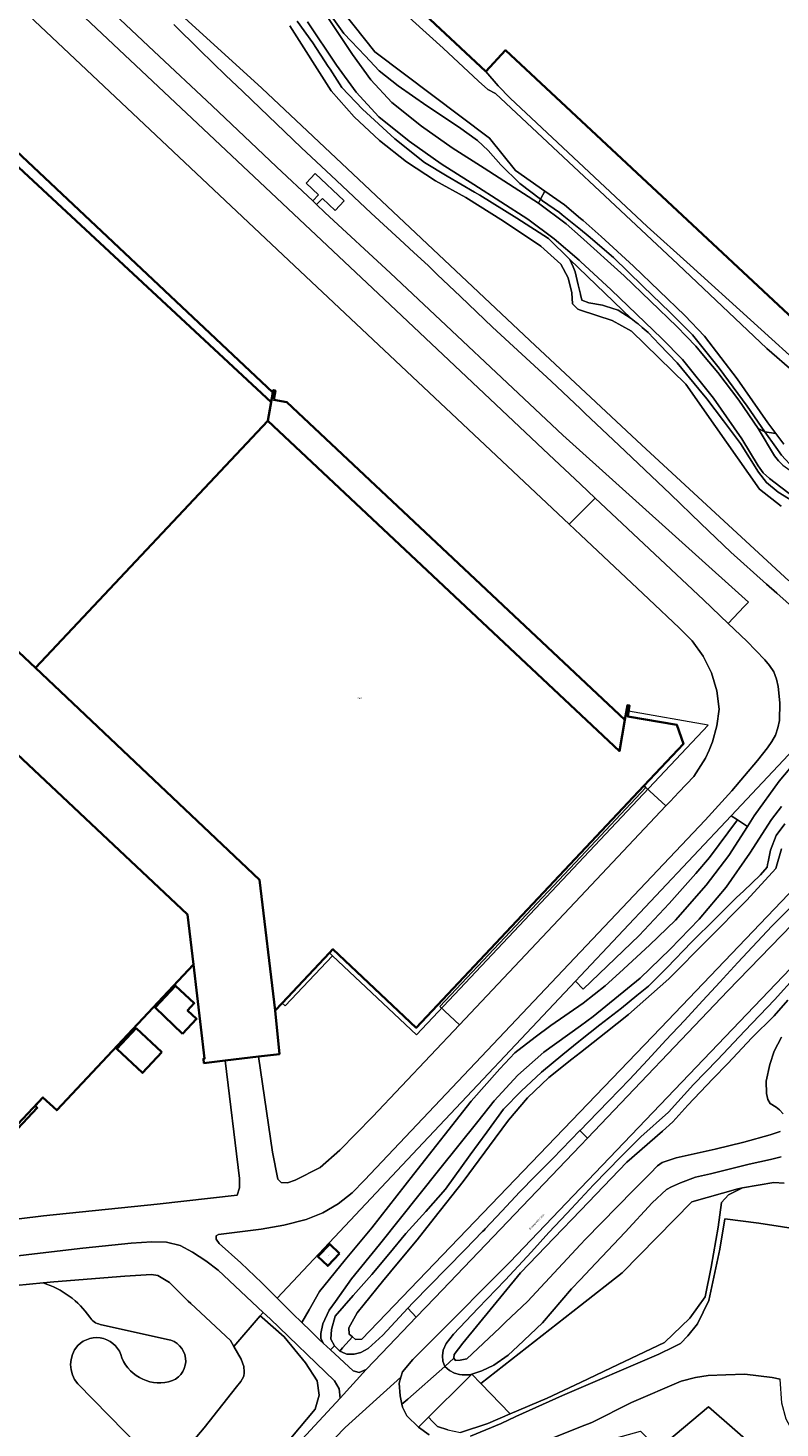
# Model space of a CAD drawing. Header units: metres. Extents: x 73718 to 76933, y 443658 to 446696.
# Tile 154 of 161: x 76137 to 76282, y 445687 to 445957. Entities that reach past the tile are written whole.
import ezdxf
from ezdxf.enums import TextEntityAlignment as Align

# ---------------------------------------------------------------- set-up
doc = ezdxf.new("R2010")
doc.units = ezdxf.units.M
for name, color, linetype, lineweight in [('B-WE-GR-BEPLANTING_CULTUUR_BOSPLANTSOEN-GV', 90, 'Continuous', 18), ('B-WE-GR-GROENVOORZIENING-GV', 80, 'Continuous', 18), ('B-WE-GR-RIET-GV', 120, 'Continuous', 13), ('B-WE-OG-BEBOUWING-GV', 7, 'Continuous', 35), ('B-WE-OG-BEBOUWING-T18', 10, 'Continuous', 18), ('B-WE-OG-BEBOUWING_LUIFEL-GV', 7, 'Continuous', 18), ('B-WE-OG-TERREIN_ERF-GV', 7, 'Continuous', 18), ('B-WE-OG-TERREIN_OEVER-GV', 7, 'Continuous', 18), ('B-WE-OG-TOPOGRAFIE-T18', 10, 'Continuous', 18), ('B-WE-OG-WATER_SLOOT-GV', 120, 'Continuous', 18), ('B-WE-OG-WEG-GV', 7, 'Continuous', 18), ('B-WE-VH-GESLOTENVERHARDING_ASFALT-GV', 10, 'Continuous', 18), ('B-WE-VH-HALFVERHARDING_GRASBETONSTEEN-GV', 130, 'Continuous', 18), ('B-WE-VH-OPENVERHARDING_BETONSTRAATSTEEN-GV', 30, 'Continuous', 18), ('B-WE-VH-OPENVERHARDING_TEGEL-GV', 30, 'Continuous', 18)]:
    doc.layers.add(name, color=color, linetype=linetype, lineweight=lineweight)
doc.styles.add('NLCS-ISO-M200-T18', font='NLCS-ISO.ttf', dxfattribs={"height": 0.36})

msp = doc.modelspace()

# ---------------------------------------------------------------- linework, layer by layer
at = {"layer": 'B-WE-GR-BEPLANTING_CULTUUR_BOSPLANTSOEN-GV', "flags": 128}
for points in [[(76193.744, 445960.422), (76199.296, 445952.103), (76202.808, 445947.248), (76206.85, 445942.822), (76212.56, 445938.296), (76218.497, 445934.073), (76224.646, 445930.164), (76235.123, 445923.46), (76235.523, 445924.205), (76231.541, 445927.255), (76227.858, 445930.797), (76225.434, 445933.594), (76223.383, 445935.506), (76219.747, 445938.163), (76213.593, 445942.172), (76208.092, 445946.088), (76204.456, 445948.932), (76201.706, 445951.869), (76199.013, 445954.685), (76197.604, 445956.157), (76193.916, 445961.375)], [(76281.93, 445739.502), (76279.833, 445739.036), (76275.777, 445738.104), (76268.272, 445736.286), (76265.428, 445735.587), (76262.491, 445734.514), (76260.766, 445733.722), (76259.787, 445733.209), (76257.037, 445730.645), (76251.862, 445725.004), (76245.103, 445717.872), (76243.224, 445715.871), (76241.513, 445714.049), (76235.919, 445707.523), (76231.164, 445703.048), (76229.295, 445701.318), (76226.549, 445699.365), (76224.218, 445698.246), (76222.264, 445697.608), (76224.021, 445695.798), (76243.224, 445710.863), (76251.233, 445717.146), (76264.717, 445730.847), (76273.577, 445733.386), (76274.433, 445733.532), (76280.528, 445734.571), (76282.486, 445734.465)]]:
    msp.add_lwpolyline(points, dxfattribs=at)
for points in [[(76241.797, 445911.153), (76242.215, 445910.22), (76242.774, 445907.671), (76243.209, 445905.869), (76243.224, 445905.817), (76243.52, 445904.75), (76244.826, 445904.191), (76247.498, 445903.756), (76248.035, 445903.588), (76250.482, 445902.823), (76253.03, 445901.207), (76241.158, 445912.582)], [(76272.26, 445805.317), (76243.224, 445774.445), (76242.263, 445773.423), (76243.76, 445771.871), (76254.541, 445782.228), (76260.324, 445788.37), (76265.454, 445794.186), (76268.068, 445797.224), (76273.492, 445804.516)], [(76229.705, 445689.943), (76236.81, 445693), (76243.224, 445696.034), (76249.165, 445698.845), (76259.394, 445703.76), (76264.309, 445708.41), (76267.232, 445712.528), (76268.428, 445718.241), (76269.756, 445725.946), (76270.42, 445730.729), (76271.749, 445732.19), (76274.433, 445733.532), (76273.577, 445733.386), (76264.717, 445730.847), (76251.233, 445717.146), (76243.224, 445710.863), (76224.021, 445695.798)], [(76234.748, 445684.033), (76236.587, 445680.647), (76243.224, 445683.429), (76254.795, 445686.639), (76257.512, 445683.931), (76258.292, 445683.199), (76267.935, 445691.347), (76282.104, 445678.943), (76285.807, 445682.87), (76286.16, 445683.542), (76286.328, 445683.86), (76284.416, 445686.114), (76282.902, 445688.942), (76282.017, 445692.026), (76281.732, 445696.657), (76280.156, 445696.978), (76274.887, 445697.602), (76271.216, 445697.516), (76267.855, 445697.339), (76265.398, 445696.972), (76262.634, 445696.259), (76253.073, 445692.163), (76245.403, 445688.335), (76243.224, 445687.455)], [(76273.057, 445669.348), (76282.104, 445678.943), (76267.935, 445691.347), (76258.292, 445683.199)]]:
    msp.add_lwpolyline(points, close=True, dxfattribs=at)
at = {"layer": 'B-WE-GR-GROENVOORZIENING-GV', "flags": 128}
for points in [[(76140.339, 445972.205), (76161.02, 445952.744), (76172.221, 445942.185), (76184.649, 445930.434), (76191.634, 445923.858), (76192.717, 445925.027), (76190.323, 445927.293), (76192.081, 445929.167), (76197.679, 445923.87), (76195.945, 445922.012), (76193.528, 445924.32), (76192.373, 445923.163), (76193.971, 445921.659), (76206.634, 445909.919), (76239.823, 445878.674), (76275.641, 445846.481), (76274.769, 445845.675), (76271.688, 445842.393), (76275.269, 445838.951), (76278.733, 445835.385), (76279.696, 445834.289), (76280.469, 445833.026), (76281.014, 445831.65), (76281.313, 445830.222), (76281.64, 445827.069), (76281.578, 445823.648), (76281.286, 445822.242), (76280.796, 445820.877), (76280.12, 445819.595), (76279.28, 445818.43), (76277.358, 445815.931), (76274.842, 445813.033), (76272.402, 445810.123), (76267.29, 445804.478), (76243.224, 445779.047), (76201.582, 445735.043), (76199.195, 445732.585), (76196.497, 445730.472), (76193.539, 445728.742), (76190.375, 445727.428), (76186.058, 445726.351), (76181.672, 445725.609), (76173.474, 445724.57), (76172.989, 445724.268), (76173.031, 445723.684), (76173.584, 445722.824), (76177.788, 445719.079), (76181.783, 445715.207), (76184.752, 445712.279), (76211.882, 445741.123), (76242.263, 445773.423), (76243.224, 445774.445), (76272.26, 445805.317), (76297.409, 445832.055)], [(76285.87, 445843.929), (76281.068, 445848.208), (76279.067, 445849.99), (76272.196, 445856.112), (76266.424, 445861.678), (76260.593, 445867.3), (76255.646, 445872), (76250.648, 445876.747), (76244.134, 445882.891), (76243.224, 445883.75), (76237.554, 445889.096), (76231.947, 445894.291), (76226.283, 445899.538), (76220.099, 445905.434), (76215.622, 445909.701), (76213.852, 445911.389), (76211.124, 445913.911), (76208.41, 445916.419), (76202.912, 445921.5), (76196.192, 445927.808), (76189.404, 445934.18), (76184.662, 445938.715), (76179.873, 445943.296), (76178.064, 445945.03), (76174.884, 445948.078), (76169.845, 445952.909), (76164.815, 445957.898)]]:
    msp.add_lwpolyline(points, dxfattribs=at)
at = {"layer": 'B-WE-GR-RIET-GV', "flags": 128}
for points in [[(76167.85, 445683.913), (76170.699, 445687.289), (76176.955, 445695.207), (76177.766, 445696.234), (76178.004, 445696.66), (76178.31, 445697.208), (76178.426, 445697.906), (76178.407, 445698.099), (76178.31, 445699.107), (76177.806, 445700.502), (76176.424, 445702.939), (76175.749, 445704.128), (76168.134, 445711.23), (76167.641, 445711.689), (76164.007, 445715.285), (76161.754, 445716.638), (76160.563, 445716.854), (76155.409, 445716.505), (76141.693, 445715.42), (76139.653, 445715.218)], [(76150.654, 445707.229), (76163.608, 445704.312)], [(76146.33, 445695.788), (76167.323, 445674.312)]]:
    msp.add_lwpolyline(points, dxfattribs=at)
at = {"layer": 'B-WE-GR-RIET-GV'}
for points in [[(76139.653, 445715.218, -0.166801), (76148.641, 445708.637)], [(76148.641, 445708.637, 0.2218034), (76150.654, 445707.229)], [(76154.839, 445700.751, 0.6003017), (76146.33, 445703.125)], [(76146.33, 445703.125, 0.375903), (76146.33, 445695.788)], [(76163.608, 445704.312, -0.7609244), (76164.572, 445696.377)], [(76164.572, 445696.377, -0.3947553), (76154.839, 445700.751)]]:
    msp.add_lwpolyline(points, format="xyb", dxfattribs=at)
at = {"layer": 'B-WE-OG-BEBOUWING-GV', "flags": 128}
for points in [[(76214.056, 446130.964), (76130.576, 446041.611), (76128.296, 446039.171), (76224.989, 445948.833), (76228.808, 445952.92), (76315.474, 445871.95), (76353.792, 445912.965), (76356.367, 445910.559), (76375.702, 445931.254), (76370.89, 445935.75), (76386.793, 445952.773), (76395.948, 445952.261), (76397.846, 445954.293), (76364.051, 445985.866), (76308.501, 446037.763), (76311.008, 446040.447)], [(76052.343, 445914.585), (76138.166, 445833.824), (76139.228, 445834.953), (76182.974, 445881.44), (76183.597, 445885.039), (76111.043, 445952.48), (76112.582, 445954.121), (76112.111, 445954.565), (76107.642, 445955.641), (76107.831, 445958.594), (76100.349, 445965.64), (76098.781, 445963.972), (76053.414, 445915.724)], [(76138.166, 445833.824), (76139.228, 445834.953), (76182.974, 445881.44), (76183.926, 445886.94), (76100.349, 445965.64), (76053.414, 445915.724), (76052.343, 445914.585)], [(75976.63, 445873.375), (75974.711, 445871.365), (75994.908, 445852.358), (75994.369, 445850.108), (75994.746, 445850.018), (75995.003, 445850.05), (75996.339, 445848.791), (75998.09, 445848.32), (75998.446, 445848.005), (75998.717, 445848.774), (76102.216, 445751.373), (76100.11, 445749.135), (76113.546, 445736.491), (76115.625, 445738.7), (76122.643, 445732.099), (76138.514, 445748.972), (76138.101, 445749.361), (76139.626, 445750.976), (76142.263, 445748.513), (76168.606, 445776.61), (76167.502, 445786.255), (76061.139, 445886.369), (76021.003, 445924.146), (75975.061, 445874.852)], [(75994.369, 445850.108), (75994.746, 445850.018), (75995.003, 445850.05), (75996.339, 445848.791), (75998.09, 445848.32), (75998.446, 445848.005), (75999.724, 445851.64), (76104.419, 445753.103), (76101.172, 445749.64), (76114.06, 445737.554), (76117.273, 445740.975), (76124.112, 445734.551), (76139.626, 445750.976), (76142.263, 445748.513), (76168.606, 445776.61), (76167.502, 445786.255), (76061.139, 445886.369), (76021.003, 445924.146), (75975.061, 445874.852), (75995.653, 445855.471)], [(76138.166, 445833.824), (76181.345, 445792.97), (76184.348, 445767.723), (76185.72, 445769.177), (76194.86, 445778.859), (76195.52, 445779.558), (76211.559, 445764.411), (76243.224, 445798.064), (76255.452, 445811.061), (76263.061, 445819.149), (76261.829, 445822.836), (76252.34, 445824.461), (76252.683, 445826.551), (76252.271, 445826.627), (76251.771, 445823.777), (76243.224, 445831.819), (76186.605, 445885.089), (76184.113, 445885.509), (76184.417, 445887.293), (76184.002, 445887.38), (76183.926, 445886.94), (76182.974, 445881.44), (76139.228, 445834.953)], [(76138.166, 445833.824), (76181.345, 445792.97), (76184.348, 445767.723), (76185.72, 445769.177), (76194.86, 445778.859), (76195.52, 445779.558), (76211.559, 445764.411), (76243.224, 445798.064), (76255.452, 445811.061), (76263.061, 445819.149), (76261.829, 445822.836), (76252.34, 445824.461), (76252.683, 445826.551), (76252.271, 445826.627), (76251.771, 445823.777), (76250.72, 445817.785), (76182.974, 445881.44), (76139.228, 445834.953)], [(76166.489, 445763.266), (76169.245, 445766.133), (76167.5, 445767.756), (76168.797, 445769.151), (76165.172, 445772.522), (76161.245, 445768.298)], [(76162.524, 445759.694), (76157.573, 445764.335), (76153.852, 445760.366), (76158.802, 445755.725)], [(76196.808, 445720.881), (76194.896, 445722.724), (76192.597, 445720.339), (76194.509, 445718.496)]]:
    msp.add_lwpolyline(points, close=True, dxfattribs=at)
for points in [[(75879.597, 445957.942), (75881.403, 445956.242), (75882.918, 445957.855), (75892.209, 445949.124), (75893.01, 445948.372), (75894.345, 445949.793), (75974.634, 445874.397), (75975.061, 445874.852), (76021.003, 445924.146), (76061.139, 445886.369), (76167.502, 445786.255), (76168.606, 445776.61), (76170.763, 445758.478), (76170.548, 445758.452), (76170.635, 445757.605), (76174.724, 445758.09), (76181.162, 445758.855), (76185.208, 445759.335), (76184.348, 445767.723), (76181.345, 445792.97), (76138.166, 445833.824), (76052.343, 445914.585), (76052.228, 445914.693), (75863.242, 446092.616)], [(76061.139, 445886.369), (76167.502, 445786.255), (76168.606, 445776.61), (76170.763, 445758.478), (76170.548, 445758.452), (76170.635, 445757.605), (76174.724, 445758.09), (76181.162, 445758.855), (76185.208, 445759.335), (76184.348, 445767.723), (76181.345, 445792.97), (76138.166, 445833.824), (76052.343, 445914.585)]]:
    msp.add_lwpolyline(points, dxfattribs=at)
at = {"layer": 'B-WE-OG-BEBOUWING_LUIFEL-GV', "flags": 128}
for points in [[(76194.86, 445778.859), (76195.451, 445778.303), (76211.63, 445763.068), (76267.846, 445822.768), (76252.51, 445825.5), (76252.34, 445824.461), (76261.829, 445822.836), (76263.061, 445819.149), (76255.452, 445811.061), (76243.224, 445798.064), (76211.559, 445764.411), (76195.52, 445779.558)], [(76186.31, 445768.62), (76195.451, 445778.303), (76194.86, 445778.859), (76185.72, 445769.177)]]:
    msp.add_lwpolyline(points, close=True, dxfattribs=at)
at = {"layer": 'B-WE-OG-TERREIN_ERF-GV', "flags": 128}
for points in [[(76111.043, 445952.48), (76183.597, 445885.039), (76182.974, 445881.44), (76250.72, 445817.785), (76251.771, 445823.777), (76252.271, 445826.627), (76252.683, 445826.551), (76252.34, 445824.461), (76261.829, 445822.836), (76263.061, 445819.149), (76255.452, 445811.061), (76255.808, 445810.729), (76259.699, 445807.19), (76260.49, 445808.027), (76262.214, 445809.857), (76265.05, 445812.905), (76267.304, 445816.406), (76268.048, 445817.958), (76268.679, 445819.565), (76269.532, 445822.667), (76269.955, 445825.857), (76269.505, 445829.422), (76268.473, 445832.864), (76266.885, 445836.088), (76264.787, 445839.005), (76262.236, 445841.536), (76256.414, 445847.054), (76243.224, 445859.472), (76241.03, 445861.538), (76188.105, 445911.365), (76114.532, 445980.724)], [(76315.474, 445871.95), (76228.808, 445952.92), (76224.989, 445948.833), (76227.376, 445946.081), (76229.696, 445943.688), (76256.062, 445918.902), (76264.392, 445911.485), (76287.641, 445890.413)], [(76130.769, 445727.081), (76139.71, 445728.136), (76161.625, 445730.405), (76177.052, 445732.125), (76177.519, 445733.572), (76177.502, 445735.33), (76174.724, 445758.09), (76170.635, 445757.605), (76170.548, 445758.452), (76170.763, 445758.478), (76168.606, 445776.61), (76142.263, 445748.513), (76139.626, 445750.976), (76124.112, 445734.551)]]:
    msp.add_lwpolyline(points, dxfattribs=at)
for points in [[(76219.922, 445764.996), (76216.126, 445768.537), (76243.224, 445797.349), (76255.808, 445810.729), (76255.452, 445811.061), (76243.224, 445798.064), (76211.559, 445764.411), (76195.52, 445779.558), (76194.86, 445778.859), (76185.72, 445769.177), (76184.348, 445767.723), (76185.208, 445759.335), (76181.162, 445758.855), (76183.88, 445740.452), (76184.876, 445735.237), (76185.565, 445734.607), (76186.756, 445734.522), (76188.216, 445735.01), (76193.067, 445737.476), (76196.869, 445740.791), (76203.164, 445747.219)], [(76255.808, 445810.729), (76243.224, 445797.349), (76216.126, 445768.537), (76219.922, 445764.996), (76243.224, 445789.713), (76259.699, 445807.19)], [(76166.489, 445763.266), (76161.245, 445768.298), (76165.172, 445772.522), (76168.797, 445769.151), (76167.5, 445767.756), (76169.245, 445766.133)], [(76162.524, 445759.694), (76158.802, 445755.725), (76153.852, 445760.366), (76157.573, 445764.335)]]:
    msp.add_lwpolyline(points, close=True, dxfattribs=at)
at = {"layer": 'B-WE-OG-TERREIN_OEVER-GV', "flags": 128}
for points in [[(76198.394, 445969.969), (76216.741, 445953.341), (76223.553, 445946.957), (76225.357, 445945.336), (76226.818, 445944.58), (76261.993, 445911.684), (76279.142, 445895.439), (76284.463, 445890.789), (76299.651, 445876.59), (76299.652, 445876.589), (76308.61, 445868.213), (76308.613, 445868.211), (76327.794, 445850.278), (76329.065, 445850.611), (76328.159, 445851.999), (76306.051, 445872.764), (76287.641, 445890.413), (76264.392, 445911.485), (76256.062, 445918.902), (76229.696, 445943.688), (76227.376, 445946.081), (76224.989, 445948.833), (76128.296, 446039.171)], [(76283.371, 445850.583), (76255.041, 445876.75), (76243.224, 445887.835), (76233.479, 445896.976), (76181.831, 445945.583), (76157.026, 445968.232)], [(76193.916, 445961.375), (76197.604, 445956.157), (76199.013, 445954.685), (76201.706, 445951.869), (76204.456, 445948.932), (76208.092, 445946.088), (76213.593, 445942.172), (76219.747, 445938.163), (76223.383, 445935.506), (76225.434, 445933.594), (76227.858, 445930.797), (76231.541, 445927.255), (76235.523, 445924.205), (76236.358, 445925.762), (76230.735, 445929.722), (76225.675, 445935.964), (76203.598, 445952.63), (76195.644, 445962.735)], [(76284.978, 445865.467), (76281.311, 445867.705), (76279.074, 445869.57), (76277.52, 445871.559), (76274.101, 445877.091), (76270.822, 445881.432), (76267.575, 445885.73), (76266.051, 445887.569), (76261.856, 445892.63), (76258.449, 445896.188), (76256.262, 445898.472), (76255.119, 445899.439), (76254.346, 445900.194), (76253.954, 445900.425), (76253.03, 445901.207), (76250.482, 445902.823), (76248.035, 445903.588), (76247.498, 445903.756), (76244.826, 445904.191), (76243.52, 445904.75), (76243.224, 445905.817), (76243.209, 445905.869), (76242.774, 445907.671), (76242.215, 445910.22), (76241.797, 445911.153), (76241.158, 445912.582), (76237.056, 445916.622), (76230.965, 445920.538), (76223.813, 445924.959), (76222.822, 445925.572), (76217.539, 445928.618), (76213.188, 445931.291), (76207.47, 445935.828), (76201.192, 445941.547), (76197.214, 445945.711), (76194.976, 445949.254), (76194.609, 445949.811), (76191.62, 445954.351), (76188.59, 445958.536)], [(76164.815, 445957.898), (76169.845, 445952.909), (76174.884, 445948.078), (76178.064, 445945.03), (76179.873, 445943.296), (76184.662, 445938.715), (76189.404, 445934.18), (76196.192, 445927.808), (76202.912, 445921.5), (76208.41, 445916.419), (76211.124, 445913.911), (76213.852, 445911.389), (76215.622, 445909.701), (76220.099, 445905.434), (76226.283, 445899.538), (76231.947, 445894.291), (76237.554, 445889.096), (76243.224, 445883.75), (76244.134, 445882.891), (76250.648, 445876.747), (76255.646, 445872), (76260.593, 445867.3), (76266.424, 445861.678), (76272.196, 445856.112), (76279.067, 445849.99), (76281.068, 445848.208), (76285.87, 445843.929)], [(76187.178, 445957.638), (76195.178, 445945.063), (76199.624, 445940.089), (76204.483, 445935.517), (76209.718, 445931.381), (76215.291, 445927.713), (76221.16, 445924.54), (76228.423, 445919.951), (76235.556, 445915.163), (76239.437, 445911.641), (76240.873, 445909.034), (76241.593, 445906.147), (76241.661, 445904.05), (76242.712, 445902.969), (76243.224, 445902.802), (76249.313, 445900.808), (76253.037, 445898.775), (76263.551, 445888.556), (76269.282, 445880.356), (76277.73, 445868.269), (76281.945, 445865)], [(76282.414, 445876.976), (76280.867, 445879.03), (76278.764, 445879.332), (76280.898, 445876.364), (76281.981, 445874.857)], [(76282.623, 445803.773), (76280.945, 445801.473), (76279.826, 445798.676), (76279.391, 445796.438), (76279.292, 445795.877), (76279.204, 445795.382), (76277.961, 445793.89), (76274.634, 445790.784), (76273.3, 445789.539), (76269.322, 445785.561), (76264.66, 445780.899), (76259.936, 445776.051), (76257.879, 445773.994), (76256.331, 445772.446), (76254.08, 445770.624), (76251.11, 445768.219), (76246.987, 445764.971), (76243.224, 445762.006), (76242.905, 445761.755), (76239.797, 445759.269), (76235.695, 445755.85), (76231.779, 445752.183), (76228.423, 445748.702), (76225.175, 445744.298), (76221.959, 445739.938), (76217.235, 445733.288), (76213.393, 445729.009), (76209.59, 445724.772), (76206.279, 445720.774), (76203.001, 445716.816), (76199.44, 445712.787), (76195.915, 445708.798), (76195.231, 445706.25), (76195.107, 445704.385), (76195.791, 445703.08), (76195.867, 445703.008), (76196.848, 445702.085), (76197.327, 445702.695), (76199.261, 445704.821), (76198.65, 445705.323), (76198.565, 445706.534), (76200.186, 445709.453), (76201.521, 445711.119), (76205.041, 445715.511), (76208.141, 445719.217), (76211.732, 445723.512), (76215.043, 445727.707), (76220.62, 445734.772), (76226.782, 445743.11), (76229.349, 445746.584), (76233.047, 445750.891), (76237.138, 445754.825), (76241.586, 445758.351), (76243.224, 445759.646), (76248.13, 445763.525), (76252.512, 445766.99), (76260.282, 445773.885), (76275.309, 445789.038), (76280.864, 445795.111), (76281.993, 445798.925)], [(76284.781, 445774.424), (76280.602, 445769.78), (76274.883, 445763.813), (76269.662, 445758.219), (76265.001, 445753.495), (76260.215, 445748.15), (76254.869, 445743.364), (76251.078, 445739.572), (76245.732, 445734.103), (76243.224, 445731.443), (76240.573, 445728.633), (76237.157, 445724.912), (76233.775, 445721.228), (76228.694, 445715.774), (76223.519, 445710.367), (76218.764, 445705.332), (76217.366, 445703.561), (76216.76, 445702.255), (76216.62, 445701.183), (76216.713, 445700.111), (76217.086, 445699.085), (76218.828, 445700.717), (76218.88, 445701.428), (76220.568, 445703.63), (76231.685, 445717.154), (76238.184, 445723.926), (76243.224, 445729.177), (76252.162, 445738.49), (76259.064, 445744.467), (76261.013, 445746.289), (76263.937, 445749.467), (76268.767, 445754.594), (76271.606, 445757.56), (76276.268, 445762.476), (76280.547, 445766.713), (76283.217, 445769.764)], [(76281.989, 445762.595), (76280.594, 445759.922), (76279.742, 445757.325), (76279.051, 445754.115), (76279.102, 445751.762), (76279.323, 445750.609), (76279.819, 445749.847), (76280.962, 445749.087), (76281.602, 445748.607), (76282.299, 445747.832)], [(76281.718, 445744.422), (76279.775, 445743.791), (76274.743, 445742.369), (76269.182, 445740.994), (76261.646, 445739.346), (76258.973, 445738.455), (76258.087, 445737.784), (76256.654, 445736.312), (76253.476, 445733.096), (76244.215, 445723.68), (76243.224, 445722.61), (76233.041, 445711.625), (76228.795, 445707.63), (76227.685, 445706.586), (76221.305, 445700.609), (76220.032, 445700.322), (76219.118, 445700.241), (76218.828, 445700.717), (76217.086, 445699.085), (76217.972, 445698.339), (76218.951, 445697.827), (76219.883, 445697.547), (76220.436, 445697.512), (76220.629, 445697.5), (76221.002, 445697.5), (76221.934, 445697.5), (76222.264, 445697.608), (76224.218, 445698.246), (76226.549, 445699.365), (76229.295, 445701.318), (76231.164, 445703.048), (76235.919, 445707.523), (76241.513, 445714.049), (76243.224, 445715.871), (76245.103, 445717.872), (76251.862, 445725.004), (76257.037, 445730.645), (76259.787, 445733.209), (76260.766, 445733.722), (76262.491, 445734.514), (76265.428, 445735.587), (76268.272, 445736.286), (76275.777, 445738.104), (76279.833, 445739.036), (76281.93, 445739.502)], [(76134.377, 445714.694), (76139.653, 445715.218), (76141.693, 445715.42), (76155.409, 445716.505), (76160.563, 445716.854), (76161.754, 445716.638), (76164.007, 445715.285), (76167.641, 445711.689), (76168.134, 445711.23), (76175.749, 445704.128), (76176.424, 445702.939), (76181.492, 445708.854), (76182.072, 445709.532), (76173.396, 445717.668), (76170.991, 445719.496), (76168.463, 445721.148), (76166.073, 445722.41), (76163.46, 445723.097), (76160.581, 445723.144), (76156.645, 445722.856), (76147.334, 445721.896), (76139.086, 445720.931), (76130.92, 445719.976)], [(76187.412, 445685.261), (76192.065, 445690.892), (76192.833, 445693.58), (76192.449, 445696.363), (76190.241, 445699.819), (76186.114, 445704.81), (76181.869, 445708.524), (76181.492, 445708.854), (76176.424, 445702.939), (76177.806, 445700.502), (76178.31, 445699.107), (76178.407, 445698.099), (76178.426, 445697.906), (76178.31, 445697.208), (76178.004, 445696.66), (76177.766, 445696.234), (76176.955, 445695.207), (76170.699, 445687.289), (76167.85, 445683.913)]]:
    msp.add_lwpolyline(points, dxfattribs=at)
msp.add_lwpolyline([(76278.764, 445879.332), (76280.867, 445879.03), (76279.32, 445881.084), (76273.421, 445889.563), (76267.139, 445897.761), (76263.326, 445901.783), (76253.42, 445911.294), (76247.235, 445917.033), (76243.716, 445920.09), (76243.224, 445920.505), (76240.151, 445923.092), (76236.358, 445925.762), (76235.523, 445924.205), (76235.923, 445923.898), (76239.186, 445921.614), (76239.708, 445921.189), (76243.224, 445918.329), (76244.687, 445917.139), (76249.582, 445912.943), (76255.269, 445907.442), (76260.537, 445902.361), (76264.826, 445898.072), (76269.953, 445891.639), (76275.361, 445884.274)], close=True, dxfattribs=at)
at = {"layer": 'B-WE-OG-WATER_SLOOT-GV', "flags": 128}
for points in [[(76284.463, 445890.789), (76279.142, 445895.439), (76261.993, 445911.684), (76226.818, 445944.58), (76225.357, 445945.336), (76223.553, 445946.957), (76216.741, 445953.341), (76198.394, 445969.969)], [(76157.026, 445968.232), (76181.831, 445945.583), (76233.479, 445896.976), (76243.224, 445887.835), (76255.041, 445876.75), (76283.371, 445850.583)], [(76195.644, 445962.735), (76203.598, 445952.63), (76225.675, 445935.964), (76230.735, 445929.722), (76236.358, 445925.762), (76240.151, 445923.092), (76243.224, 445920.505), (76243.716, 445920.09), (76247.235, 445917.033), (76253.42, 445911.294), (76263.326, 445901.783), (76267.139, 445897.761), (76273.421, 445889.563), (76279.32, 445881.084), (76280.867, 445879.03), (76282.414, 445876.976)], [(76281.945, 445865), (76277.73, 445868.269), (76269.282, 445880.356), (76263.551, 445888.556), (76253.037, 445898.775), (76249.313, 445900.808), (76243.224, 445902.802), (76242.712, 445902.969), (76241.661, 445904.05), (76241.593, 445906.147), (76240.873, 445909.034), (76239.437, 445911.641), (76235.556, 445915.163), (76228.423, 445919.951), (76221.16, 445924.54), (76215.291, 445927.713), (76209.718, 445931.381), (76204.483, 445935.517), (76199.624, 445940.089), (76195.178, 445945.063), (76187.178, 445957.638)], [(76281.993, 445798.925), (76280.864, 445795.111), (76275.309, 445789.038), (76260.282, 445773.885), (76252.512, 445766.99), (76248.13, 445763.525), (76243.224, 445759.646), (76241.586, 445758.351), (76237.138, 445754.825), (76233.047, 445750.891), (76229.349, 445746.584), (76226.782, 445743.11), (76220.62, 445734.772), (76215.043, 445727.707), (76211.732, 445723.512), (76208.141, 445719.217), (76205.041, 445715.511), (76201.521, 445711.119), (76200.186, 445709.453), (76198.565, 445706.534), (76198.65, 445705.323), (76199.261, 445704.821), (76199.871, 445704.32), (76201.083, 445704.355), (76258.637, 445764.342), (76287.469, 445794.466)], [(76283.217, 445769.764), (76280.547, 445766.713), (76276.268, 445762.476), (76271.606, 445757.56), (76268.767, 445754.594), (76263.937, 445749.467), (76261.013, 445746.289), (76259.064, 445744.467), (76252.162, 445738.49), (76243.224, 445729.177), (76238.184, 445723.926), (76231.685, 445717.154), (76220.568, 445703.63), (76218.88, 445701.428), (76218.828, 445700.717), (76219.118, 445700.241), (76220.032, 445700.322), (76221.305, 445700.609), (76227.685, 445706.586), (76228.795, 445707.63), (76233.041, 445711.625), (76243.224, 445722.61), (76244.215, 445723.68), (76253.476, 445733.096), (76256.654, 445736.312), (76258.087, 445737.784), (76258.973, 445738.455), (76261.646, 445739.346), (76269.182, 445740.994), (76274.743, 445742.369), (76279.775, 445743.791), (76281.718, 445744.422)], [(76282.299, 445747.832), (76281.602, 445748.607), (76280.962, 445749.087), (76279.819, 445749.847), (76279.323, 445750.609), (76279.102, 445751.762), (76279.051, 445754.115), (76279.742, 445757.325), (76280.594, 445759.922), (76281.989, 445762.595)], [(76139.653, 445715.218), (76134.377, 445714.694)], [(76163.608, 445704.312), (76150.654, 445707.229)], [(76167.323, 445674.312), (76146.33, 445695.788)]]:
    msp.add_lwpolyline(points, dxfattribs=at)
at = {"layer": 'B-WE-OG-WATER_SLOOT-GV'}
for points in [[(76148.641, 445708.637, 0.166801), (76139.653, 445715.218)], [(76150.654, 445707.229, -0.2218034), (76148.641, 445708.637)], [(76146.33, 445703.125, -0.6003017), (76154.839, 445700.751)], [(76146.33, 445695.788, -0.375903), (76146.33, 445703.125)], [(76164.572, 445696.377, 0.7609244), (76163.608, 445704.312)], [(76154.839, 445700.751, 0.3947553), (76164.572, 445696.377)]]:
    msp.add_lwpolyline(points, format="xyb", dxfattribs=at)
at = {"layer": 'B-WE-OG-WEG-GV', "flags": 128}
for points in [[(76188.59, 445958.536), (76191.62, 445954.351), (76194.609, 445949.811), (76194.976, 445949.254), (76197.214, 445945.711), (76201.192, 445941.547), (76207.47, 445935.828), (76213.188, 445931.291), (76217.539, 445928.618), (76222.822, 445925.572), (76223.813, 445924.959), (76230.965, 445920.538), (76237.056, 445916.622), (76241.158, 445912.582), (76253.03, 445901.207), (76253.954, 445900.425), (76254.346, 445900.194), (76255.119, 445899.439), (76256.262, 445898.472), (76258.449, 445896.188), (76261.856, 445892.63), (76266.051, 445887.569), (76267.575, 445885.73), (76270.822, 445881.432), (76274.101, 445877.091), (76277.52, 445871.559), (76279.074, 445869.57), (76281.311, 445867.705), (76284.978, 445865.467)], [(76284.302, 445866.824), (76279.638, 445870.309), (76278.428, 445871.444), (76277.448, 445872.783), (76274.327, 445877.987), (76268.87, 445885.837), (76262.868, 445893.277), (76258.903, 445897.353), (76249.123, 445906.742), (76243.224, 445912.216), (76243.004, 445912.42), (76238.152, 445916.551), (76233.052, 445920.369), (76222.687, 445927.004), (76216.353, 445931.035), (76210.237, 445935.391), (76204.357, 445940.06), (76199.982, 445944.83), (76196.183, 445950.069), (76190.638, 445958.375)], [(76339.487, 445834.191), (76243.224, 445733.472), (76229.592, 445719.21), (76214.642, 445704.204), (76210.922, 445700.449), (76208.906, 445698.049), (76208.622, 445697.07), (76208.28, 445695.893), (76208.454, 445693.424), (76208.815, 445691.826), (76209.956, 445692.827), (76217.086, 445699.085), (76216.713, 445700.111), (76216.62, 445701.183), (76216.76, 445702.255), (76217.366, 445703.561), (76218.764, 445705.332), (76223.519, 445710.367), (76228.694, 445715.774), (76233.775, 445721.228), (76237.157, 445724.912), (76240.573, 445728.633), (76243.224, 445731.443), (76245.732, 445734.103), (76251.078, 445739.572), (76254.869, 445743.364), (76260.215, 445748.15), (76265.001, 445753.495), (76269.662, 445758.219), (76274.883, 445763.813), (76280.602, 445769.78), (76284.781, 445774.424)], [(76281.982, 445807.117), (76280.04, 445804.597), (76275.895, 445798.101), (76271.299, 445791.506), (76266.096, 445785.376), (76260.504, 445779.597), (76254.71, 445774.006), (76245.68, 445766.582), (76243.224, 445764.812), (76236.187, 445759.742), (76231.127, 445755.294), (76226.6, 445750.303), (76223.451, 445746.334), (76216.105, 445737.223), (76204.487, 445722.626), (76199.094, 445716.019), (76195.996, 445711.65), (76194.814, 445709.946), (76193.541, 445707.347), (76193.154, 445705.485), (76193.154, 445704.545), (76193.634, 445703.631), (76195.044, 445702.317), (76195.791, 445703.08), (76195.107, 445704.385), (76195.231, 445706.25), (76195.915, 445708.798), (76199.44, 445712.787), (76203.001, 445716.816), (76206.279, 445720.774), (76209.59, 445724.772), (76213.393, 445729.009), (76217.235, 445733.288), (76221.959, 445739.938), (76225.175, 445744.298), (76228.423, 445748.702), (76231.779, 445752.183), (76235.695, 445755.85), (76239.797, 445759.269), (76242.905, 445761.755), (76243.224, 445762.006), (76246.987, 445764.971), (76251.11, 445768.219), (76254.08, 445770.624), (76256.331, 445772.446), (76257.879, 445773.994), (76259.936, 445776.051), (76264.66, 445780.899), (76269.322, 445785.561), (76273.3, 445789.539), (76274.634, 445790.784), (76277.961, 445793.89), (76279.204, 445795.382), (76279.292, 445795.877), (76279.391, 445796.438), (76279.826, 445798.676), (76280.945, 445801.473), (76282.623, 445803.773)], [(76285.171, 445789.104), (76280.137, 445784.007), (76273.548, 445776.983), (76270.751, 445773.93), (76270.178, 445773.304), (76266.773, 445769.587), (76263.248, 445765.815), (76259.687, 445762.004), (76256.193, 445758.232), (76252.664, 445754.421), (76248.675, 445750.308), (76244.646, 445746.154), (76243.224, 445744.692), (76243.117, 445744.582), (76244.576, 445743.162), (76271.664, 445771.525), (76302.72, 445803.649)], [(76287.469, 445794.466), (76258.637, 445764.342), (76201.083, 445704.355), (76199.871, 445704.32), (76199.261, 445704.821), (76197.327, 445702.695), (76196.848, 445702.085), (76197.901, 445701.607), (76198.215, 445701.464), (76199.582, 445701.464), (76200.888, 445701.774), (76202.317, 445702.582), (76205.114, 445705.131), (76209.946, 445710.373), (76210.957, 445711.471), (76217.421, 445717.997), (76221.013, 445721.683), (76224.347, 445725.104), (76224.569, 445725.332), (76224.872, 445725.657), (76228.068, 445729.08), (76231.531, 445732.79), (76234.524, 445735.813), (76237.871, 445739.192), (76243.117, 445744.582), (76243.224, 445744.692), (76244.646, 445746.154), (76248.675, 445750.308), (76252.664, 445754.421), (76256.193, 445758.232), (76259.687, 445762.004), (76263.248, 445765.815), (76266.773, 445769.587), (76270.178, 445773.304), (76270.751, 445773.93), (76273.548, 445776.983), (76280.137, 445784.007), (76285.171, 445789.104)], [(76282.486, 445734.465), (76280.528, 445734.571), (76274.433, 445733.532), (76271.749, 445732.19), (76270.42, 445730.729), (76269.756, 445725.946), (76268.428, 445718.241), (76267.232, 445712.528), (76264.309, 445708.41), (76259.394, 445703.76), (76249.165, 445698.845), (76243.224, 445696.034), (76236.81, 445693), (76229.705, 445689.943), (76225.385, 445688.084), (76220.071, 445686.357)], [(76222.019, 445685.645), (76227.95, 445688.124), (76230.758, 445689.44), (76239.75, 445693.538), (76258.333, 445701.454), (76261.202, 445702.894), (76262.491, 445703.541), (76263.945, 445705.031), (76265.79, 445707.356), (76267.944, 445711.811), (76270.111, 445721.708), (76271.058, 445727.572), (76277.611, 445726.734), (76286.762, 445725.359)], [(76217.68, 445686.889), (76215.687, 445687.553), (76214.73, 445688.51), (76213.952, 445689.333), (76212.744, 445688.138), (76212.02, 445687.422), (76212.035, 445687.407), (76214.086, 445685.947)]]:
    msp.add_lwpolyline(points, dxfattribs=at)
for points in [[(76277.486, 445879.95), (76278.764, 445879.332), (76275.361, 445884.274), (76269.953, 445891.639), (76264.826, 445898.072), (76260.537, 445902.361), (76255.269, 445907.442), (76249.582, 445912.943), (76244.687, 445917.139), (76243.224, 445918.329), (76239.708, 445921.189), (76239.186, 445921.614), (76235.923, 445923.898), (76235.523, 445924.205), (76235.123, 445923.46), (76240.451, 445919.473), (76243.224, 445916.996), (76251.676, 445909.445), (76261.83, 445899.669), (76263.66, 445897.738), (76265.436, 445895.864), (76266.936, 445894.09), (76269.736, 445890.779), (76273.757, 445885.469)], [(76301.044, 445861.621), (76301.043, 445861.892), (76301.027, 445862.107), (76300.99, 445862.614), (76293.076, 445867.072), (76288.507, 445869.496), (76287.058, 445870.473), (76284.358, 445872.293), (76281.981, 445874.857), (76280.898, 445876.364), (76278.764, 445879.332), (76277.486, 445879.95), (76280.639, 445874.694), (76281.369, 445873.729), (76282.251, 445872.9), (76286.521, 445869.814), (76291.021, 445867.075), (76296.93, 445864.012), (76300.795, 445861.796)], [(76273.492, 445804.516), (76275.424, 445803.26), (76276.723, 445805.288), (76281.507, 445811.956), (76284.964, 445816.055), (76287.766, 445819.112), (76292.601, 445823.73), (76300.51, 445831.362), (76300.559, 445831.407), (76301.33, 445832.105), (76301.016, 445832.401), (76299.84, 445831.571), (76298.664, 445830.741), (76297.409, 445832.055), (76272.26, 445805.317)], [(76189.493, 445707.604), (76190.915, 445710.038), (76192.948, 445713.566), (76197.84, 445719.674), (76202.989, 445725.87), (76211.067, 445736.129), (76222.163, 445750.269), (76227.692, 445756.491), (76230.601, 445759.559), (76234.473, 445762.609), (76237.524, 445764.838), (76243.752, 445769.182), (76247.961, 445772.529), (76250.719, 445774.999), (76256.53, 445780.329), (76261.544, 445785.162), (76267.442, 445791.888), (76271.848, 445797.67), (76275.424, 445803.26), (76273.492, 445804.516), (76268.068, 445797.224), (76265.454, 445794.186), (76260.324, 445788.37), (76254.541, 445782.228), (76243.76, 445771.871), (76242.263, 445773.423), (76211.882, 445741.123), (76184.752, 445712.279), (76187.793, 445709.281)], [(76196.808, 445720.881), (76194.509, 445718.496), (76192.597, 445720.339), (76194.896, 445722.724)], [(76209.946, 445710.373), (76205.114, 445705.131), (76202.317, 445702.582), (76200.888, 445701.774), (76199.582, 445701.464), (76198.215, 445701.464), (76197.901, 445701.607), (76196.848, 445702.085), (76195.867, 445703.008), (76195.791, 445703.08), (76195.044, 445702.317), (76199.398, 445698.257), (76200.551, 445697.958), (76201.929, 445698.52), (76204.919, 445701.656), (76211.576, 445708.616)], [(76174.999, 445669.977), (76176.18, 445671.215), (76176.778, 445671.842), (76182.564, 445677.261), (76188.289, 445683.664), (76188.763, 445684.175), (76196.926, 445692.983), (76196.712, 445694.77), (76195.789, 445696.315), (76183.395, 445708.291), (76182.072, 445709.532), (76181.492, 445708.854), (76181.869, 445708.524), (76186.114, 445704.81), (76190.241, 445699.819), (76192.449, 445696.363), (76192.833, 445693.58), (76192.065, 445690.892), (76187.412, 445685.261), (76173.481, 445671.516)], [(76212.744, 445688.138), (76213.952, 445689.333), (76221.326, 445696.631), (76222.264, 445697.608), (76221.934, 445697.5), (76221.002, 445697.5), (76220.629, 445697.5), (76220.436, 445697.512), (76219.883, 445697.547), (76218.951, 445697.827), (76217.972, 445698.339), (76217.086, 445699.085), (76209.956, 445692.827), (76208.815, 445691.826), (76208.941, 445691.268), (76209.775, 445689.598), (76212.02, 445687.422)], [(76222.264, 445697.608), (76221.326, 445696.631), (76213.952, 445689.333), (76214.73, 445688.51), (76215.687, 445687.553), (76217.68, 445686.889), (76220.071, 445686.357), (76225.385, 445688.084), (76229.705, 445689.943), (76224.021, 445695.798)]]:
    msp.add_lwpolyline(points, close=True, dxfattribs=at)
at = {"layer": 'B-WE-VH-GESLOTENVERHARDING_ASFALT-GV', "flags": 128}
msp.add_lwpolyline([(76101.763, 445992.696), (76114.532, 445980.724), (76188.105, 445911.365), (76241.03, 445861.538), (76246.081, 445866.569), (76243.224, 445869.255), (76237.142, 445874.972), (76203.12, 445907.032), (76120.498, 445984.81), (76106.623, 445997.862)], close=True, dxfattribs=at)
for points in [[(76190.638, 445958.375), (76196.183, 445950.069), (76199.982, 445944.83), (76204.357, 445940.06), (76210.237, 445935.391), (76216.353, 445931.035), (76222.687, 445927.004), (76233.052, 445920.369), (76238.152, 445916.551), (76243.004, 445912.42), (76243.224, 445912.216), (76249.123, 445906.742), (76258.903, 445897.353), (76262.868, 445893.277), (76268.87, 445885.837), (76274.327, 445877.987), (76277.448, 445872.783), (76278.428, 445871.444), (76279.638, 445870.309), (76284.302, 445866.824)], [(76282.251, 445872.9), (76281.369, 445873.729), (76280.639, 445874.694), (76277.486, 445879.95), (76273.757, 445885.469), (76269.736, 445890.779), (76266.936, 445894.09), (76265.436, 445895.864), (76263.66, 445897.738), (76261.83, 445899.669), (76251.676, 445909.445), (76243.224, 445916.996), (76240.451, 445919.473), (76235.123, 445923.46), (76224.646, 445930.164), (76218.497, 445934.073), (76212.56, 445938.296), (76206.85, 445942.822), (76202.808, 445947.248), (76199.296, 445952.103), (76193.744, 445960.422)], [(76130.92, 445719.976), (76139.086, 445720.931), (76147.334, 445721.896), (76156.645, 445722.856), (76160.581, 445723.144), (76163.46, 445723.097), (76166.073, 445722.41), (76168.463, 445721.148), (76170.991, 445719.496), (76173.396, 445717.668), (76182.072, 445709.532), (76183.395, 445708.291), (76195.789, 445696.315), (76196.712, 445694.77), (76196.926, 445692.983), (76201.929, 445698.52), (76200.551, 445697.958), (76199.398, 445698.257), (76195.044, 445702.317), (76193.634, 445703.631), (76192.884, 445704.33), (76190.915, 445706.232), (76189.757, 445707.35), (76189.493, 445707.604), (76187.793, 445709.281), (76184.752, 445712.279), (76181.783, 445715.207), (76177.788, 445719.079), (76173.584, 445722.824), (76173.031, 445723.684), (76172.989, 445724.268), (76173.474, 445724.57), (76181.672, 445725.609), (76186.058, 445726.351), (76190.375, 445727.428), (76193.539, 445728.742), (76196.497, 445730.472), (76199.195, 445732.585), (76201.582, 445735.043), (76243.224, 445779.047), (76267.29, 445804.478), (76272.402, 445810.123), (76274.842, 445813.033), (76277.358, 445815.931), (76279.28, 445818.43), (76280.12, 445819.595), (76280.796, 445820.877), (76281.286, 445822.242), (76281.578, 445823.648), (76281.64, 445827.069), (76281.313, 445830.222), (76281.014, 445831.65), (76280.469, 445833.026), (76279.696, 445834.289), (76278.733, 445835.385), (76275.269, 445838.951), (76271.688, 445842.393), (76266.953, 445846.946), (76246.081, 445866.569), (76241.03, 445861.538), (76243.224, 445859.472), (76256.414, 445847.054), (76262.236, 445841.536), (76264.787, 445839.005), (76266.885, 445836.088), (76268.473, 445832.864), (76269.505, 445829.422), (76269.955, 445825.857), (76269.532, 445822.667), (76268.679, 445819.565), (76268.048, 445817.958), (76267.304, 445816.406), (76265.05, 445812.905), (76262.214, 445809.857), (76260.49, 445808.027), (76259.699, 445807.19), (76243.224, 445789.713), (76219.922, 445764.996), (76203.164, 445747.219), (76196.869, 445740.791), (76193.067, 445737.476), (76188.216, 445735.01), (76186.756, 445734.522), (76185.565, 445734.607), (76184.876, 445735.237), (76183.88, 445740.452), (76181.162, 445758.855), (76174.724, 445758.09), (76177.502, 445735.33), (76177.519, 445733.572), (76177.052, 445732.125), (76161.625, 445730.405), (76139.71, 445728.136), (76130.769, 445727.081)], [(76195.925, 445685.364), (76197.874, 445687.321), (76208.622, 445697.07), (76208.906, 445698.049), (76210.922, 445700.449), (76214.642, 445704.204), (76229.592, 445719.21), (76243.224, 445733.472), (76339.487, 445834.191), (76346.69, 445841.749), (76342.872, 445845.388), (76335.726, 445837.789), (76302.72, 445803.649), (76271.664, 445771.525), (76244.576, 445743.162), (76243.224, 445741.747), (76215.125, 445712.326), (76211.576, 445708.616), (76204.919, 445701.656), (76201.929, 445698.52), (76196.926, 445692.983), (76188.763, 445684.175)], [(76284.964, 445816.055), (76281.507, 445811.956), (76276.723, 445805.288), (76275.424, 445803.26), (76271.848, 445797.67), (76267.442, 445791.888), (76261.544, 445785.162), (76256.53, 445780.329), (76250.719, 445774.999), (76247.961, 445772.529), (76243.752, 445769.182), (76237.524, 445764.838), (76234.473, 445762.609), (76230.601, 445759.559), (76227.692, 445756.491), (76222.163, 445750.269), (76211.067, 445736.129), (76202.989, 445725.87), (76197.84, 445719.674), (76192.948, 445713.566), (76190.915, 445710.038), (76189.493, 445707.604), (76189.757, 445707.35), (76190.915, 445706.232), (76192.884, 445704.33), (76193.634, 445703.631), (76193.154, 445704.545), (76193.154, 445705.485), (76193.541, 445707.347), (76194.814, 445709.946), (76195.996, 445711.65), (76199.094, 445716.019), (76204.487, 445722.626), (76216.105, 445737.223), (76223.451, 445746.334), (76226.6, 445750.303), (76231.127, 445755.294), (76236.187, 445759.742), (76243.224, 445764.812), (76245.68, 445766.582), (76254.71, 445774.006), (76260.504, 445779.597), (76266.096, 445785.376), (76271.299, 445791.506), (76275.895, 445798.101), (76280.04, 445804.597), (76281.982, 445807.117)], [(76286.762, 445725.359), (76277.611, 445726.734), (76271.058, 445727.572), (76270.111, 445721.708), (76267.944, 445711.811), (76265.79, 445707.356), (76263.945, 445705.031), (76262.491, 445703.541), (76261.202, 445702.894), (76258.333, 445701.454), (76239.75, 445693.538), (76230.758, 445689.44), (76227.95, 445688.124), (76222.019, 445685.645)], [(76214.086, 445685.947), (76212.035, 445687.407), (76212.02, 445687.422), (76209.775, 445689.598), (76208.941, 445691.268), (76208.815, 445691.826), (76208.454, 445693.424), (76208.28, 445695.893), (76208.622, 445697.07), (76197.874, 445687.321), (76195.925, 445685.364)], [(76234.748, 445684.033), (76243.224, 445687.455), (76245.403, 445688.335), (76253.073, 445692.163), (76262.634, 445696.259), (76265.398, 445696.972), (76267.855, 445697.339), (76271.216, 445697.516), (76274.887, 445697.602), (76280.156, 445696.978), (76281.732, 445696.657)]]:
    msp.add_lwpolyline(points, dxfattribs=at)
at = {"layer": 'B-WE-VH-HALFVERHARDING_GRASBETONSTEEN-GV', "flags": 128}
msp.add_lwpolyline([(76211.576, 445708.616), (76215.125, 445712.326), (76243.224, 445741.747), (76244.576, 445743.162), (76243.117, 445744.582), (76237.871, 445739.192), (76234.524, 445735.813), (76231.531, 445732.79), (76228.068, 445729.08), (76224.872, 445725.657), (76224.569, 445725.332), (76224.347, 445725.104), (76221.013, 445721.683), (76217.421, 445717.997), (76210.957, 445711.471), (76209.946, 445710.373)], close=True, dxfattribs=at)
at = {"layer": 'B-WE-VH-OPENVERHARDING_BETONSTRAATSTEEN-GV', "flags": 128}
msp.add_lwpolyline([(76120.498, 445984.81), (76203.12, 445907.032), (76237.142, 445874.972), (76243.224, 445869.255), (76246.081, 445866.569), (76266.953, 445846.946), (76271.688, 445842.393), (76274.769, 445845.675), (76275.641, 445846.481), (76239.823, 445878.674), (76206.634, 445909.919), (76193.971, 445921.659), (76192.373, 445923.163), (76191.634, 445923.858), (76184.649, 445930.434), (76172.221, 445942.185), (76161.02, 445952.744), (76140.339, 445972.205)], dxfattribs=at)
at = {"layer": 'B-WE-VH-OPENVERHARDING_TEGEL-GV', "flags": 128}
msp.add_lwpolyline([(76192.373, 445923.163), (76193.528, 445924.32), (76195.945, 445922.012), (76197.679, 445923.87), (76192.081, 445929.167), (76190.323, 445927.293), (76192.717, 445925.027), (76191.634, 445923.858)], close=True, dxfattribs=at)

# ---------------------------------------------------------------- texts
at = {"layer": 'B-WE-OG-BEBOUWING-T18', "style": 'NLCS-ISO-M200-T18'}
msp.add_text('240', height=0.36, dxfattribs=at).set_placement((76200.657, 445827.99), align=Align.MIDDLE)
msp.add_text('240', height=0.36, dxfattribs=at).set_placement((76200.657, 445827.99), align=Align.MIDDLE)
msp.add_text('1', height=0.36, rotation=316.1, dxfattribs=at).set_placement((76194.702, 445720.61), align=Align.MIDDLE)
at = {"layer": 'B-WE-OG-TOPOGRAFIE-T18', "style": 'NLCS-ISO-M200-T18'}
msp.add_text('Broekpolderlaan', height=0.36, rotation=46.5, dxfattribs=at).set_placement((76234.831, 445726.988), align=Align.MIDDLE)

doc.saveas('drawing.dxf')
